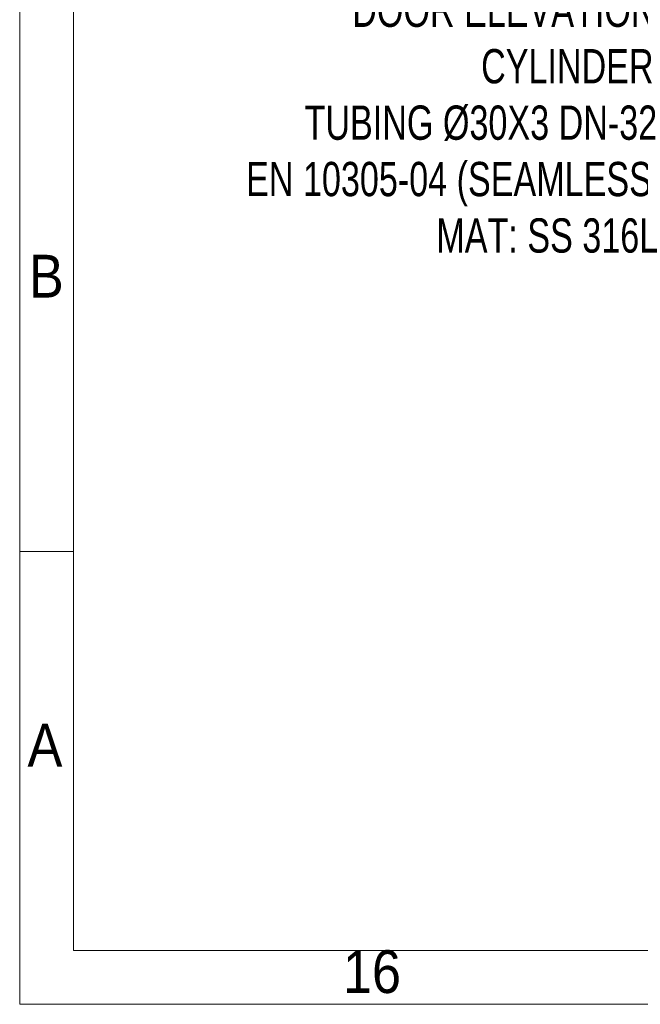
# Model space of a CAD drawing. Header units: millimetres. Extents: x 525 to 29324, y 175 to 20618.
# Tile 1 of 256: x 525 to 2540, y 175 to 3371. Entities that reach past the tile are written whole.
import ezdxf

# ---------------------------------------------------------------- set-up
doc = ezdxf.new("R2010")
doc.units = ezdxf.units.MM
doc.linetypes.add('SLD-Continua', pattern=[0])
doc.layers.add('COTAS', color=1, linetype='SLD-Continua')
doc.styles.add('SLDTEXTSTYLE3', font='GOTHIC.TTF', dxfattribs={"width": 0.913})
doc.styles.add('SLDTEXTSTYLE6', font='ARIALN.TTF', dxfattribs={"width": 0.87})

# ---------------------------------------------------------------- blocks, each defined once
blk = doc.blocks.new('SW_NOTE_0_13')
at = {"layer": 'COTAS', "color": 0, "ltscale": 35, "attachment_point": 3, "style": 'SLDTEXTSTYLE6'}
for s, insert, char_height in [('DOOR ELEVATION', (-5.5, 401.2), 111.125), ('CYLINDER', (-11.9, 218), 111.12), ('TUBING Ø30X3 DN-32', (-0.2, 34.8), 111.125), ('EN 10305-04 (SEAMLESS)', (19.5, -148.3), 111.125), ('MAT: SS 316L', (3.2, -331.5), 111.125)]:
    blk.add_mtext(s, dxfattribs=dict(at, insert=insert, char_height=char_height))

msp = doc.modelspace()

# ---------------------------------------------------------------- linework, layer by layer
at = {"color": 7, "linetype": 'SLD-Continua', "lineweight": 18, "ltscale": 35}
for p, q in [((525, 175), (525, 20615)), ((700, 350), (700, 20440)), ((700, 1645), (525, 1645)), ((29085, 350), (700, 350)), ((29260, 175), (525, 175))]:
    msp.add_line(p, q, dxfattribs=at)

# ---------------------------------------------------------------- block references
at = {"layer": 'COTAS', "ltscale": 35}
msp.add_blockref('SW_NOTE_0_13', (2594.5, 3057.7), dxfattribs=at)

# ---------------------------------------------------------------- texts
at = {"color": 7, "linetype": 'Continuous', "lineweight": 0, "ltscale": 35, "attachment_point": 2, "style": 'SLDTEXTSTYLE3'}
for s, insert, char_height in [('B', (611.5, 2608), 138.9), ('A', (606.9, 1085.5), 138.9), ('16', (1668.5, 350.5), 138.91)]:
    msp.add_mtext(s, dxfattribs=dict(at, insert=insert, char_height=char_height))

doc.saveas('drawing.dxf')
